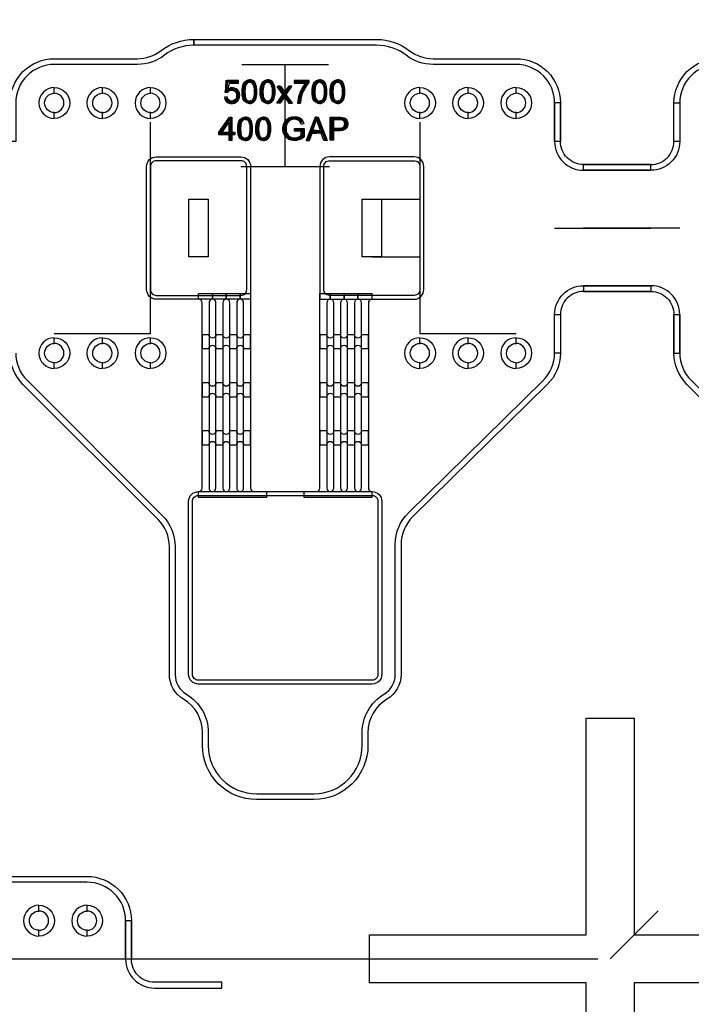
# Model space of a CAD drawing. Extents: x -63500 to 63500, y -63500 to 63500.
# Tile 245 of 256: x 30996 to 34486, y -25236 to -20119. Entities that reach past the tile are written whole.
import ezdxf

# ---------------------------------------------------------------- set-up
doc = ezdxf.new("R2010")
doc.units = 13
doc.header["$MEASUREMENT"] = 0
for name, color, linetype in [('1_Metal', 2, 'Continuous'), ('2_Electrodes', 5, 'Continuous'), ('3_Outline', 4, 'Continuous')]:
    doc.layers.add(name, color=color, linetype=linetype)
doc.styles.get("Standard").update_dxf_attribs({"font": 'arial.ttf'})

msp = doc.modelspace()

# ---------------------------------------------------------------- linework, layer by layer
for p, q in [((32150.9, -20351.9), (32600.9, -20351.9)), ((32375.9, -20881.9), (32375.9, -20351.9)), ((31675.9, -21751.9), (31675.9, -20651.9)), ((33075.9, -20651.9), (33075.9, -21751.9)), ((32145.9, -20881.9), (32605.9, -20881.9)), ((32825.9, -21051.9), (33075.9, -21051.9)), ((33775.9, -21201.9), (34275.9, -21201.9)), ((34425.9, -21201.9), (33925.9, -21201.9)), ((32825.9, -21351.9), (33075.9, -21351.9)), ((31425.9, -21751.9), (31175.9, -21751.9)), ((31675.9, -21751.9), (31425.9, -21751.9)), ((33325.9, -21751.9), (33075.9, -21751.9)), ((33575.9, -21751.9), (33325.9, -21751.9)), ((34063.9, -25000), (34313.9, -24750)), ((0, -25000), (34000, -25000))]:
    msp.add_line(p, q)
for points in [[(31875.9, -21351.9), (31875.9, -21051.9), (31975.9, -21051.9), (31975.9, -21351.9)], [(32775.9, -21351.9), (32775.9, -21051.9), (32875.9, -21051.9), (32875.9, -21351.9)]]:
    msp.add_lwpolyline(points, close=True)
for radius in [50000, 47500, 45000]:
    msp.add_circle((0, 0), radius)
at = {"layer": '1_Metal'}
msp.add_line((32195.9, -21571.9), (32195.9, -21571.9), dxfattribs=at)
for points in [[(-50000, 0, 1), (50000, 0), (51000, 0, -1), (-51000, 0)], [(32195.9, -20881.9), (32195.9, -21571.9), (31705.9, -21571.9, -0.414214), (31655.9, -21521.9), (31655.9, -20881.9, -0.414214), (31705.9, -20831.9), (32145.9, -20831.9, -0.414214)], [(32555.9, -20881.9), (32555.9, -21571.9), (33045.9, -21571.9, 0.414214), (33095.9, -21521.9), (33095.9, -20881.9, 0.414214), (33045.9, -20831.9), (32605.9, -20831.9, 0.414214)], [(31925.9, -22571.9), (31925.9, -22571.9, 0.414214), (31943.9, -22553.9), (31943.9, -21589.9, 0.414214), (31925.9, -21571.9), (31925.9, -21541.9), (31997.9, -21541.9), (31997.9, -21571.9), (31997.9, -21571.9, 0.414214), (31979.9, -21589.9), (31979.9, -22553.9, 1), (32015.9, -22553.9), (32015.9, -21589.9, 0.414214), (31997.9, -21571.9), (31997.9, -21541.9), (32069.9, -21541.9), (32069.9, -21571.9), (32069.9, -21571.9, 0.414214), (32051.9, -21589.9), (32051.9, -22553.9, 1), (32087.9, -22553.9), (32087.9, -21589.9, 0.414214), (32069.9, -21571.9), (32069.9, -21541.9), (32141.9, -21541.9), (32141.9, -21571.9), (32141.9, -21571.9, 0.414214), (32123.9, -21589.9), (32123.9, -22553.9, 1), (32159.9, -22553.9), (32159.9, -21589.9, 0.414214), (32141.9, -21571.9), (32141.9, -21541.9), (32195.9, -21541.9), (32195.9, -22553.9, 0.414214), (32213.9, -22571.9), (32277.9, -22571.9), (32277.9, -22601.9), (31925.9, -22601.9)], [(32473.9, -22571.9), (32537.9, -22571.9, 0.414214), (32555.9, -22553.9), (32555.9, -21541.9), (32609.9, -21541.9), (32609.9, -21571.9, 0.414214), (32591.9, -21589.9), (32591.9, -22553.9, 1), (32627.9, -22553.9), (32627.9, -21589.9, 0.414214), (32609.9, -21571.9), (32609.9, -21571.9), (32609.9, -21541.9), (32681.9, -21541.9), (32681.9, -21571.9, 0.414214), (32663.9, -21589.9), (32663.9, -22553.9, 1), (32699.9, -22553.9), (32699.9, -21589.9, 0.414214), (32681.9, -21571.9), (32681.9, -21571.9), (32681.9, -21541.9), (32753.9, -21541.9), (32753.9, -21571.9, 0.414214), (32735.9, -21589.9), (32735.9, -22553.9, 1), (32771.9, -22553.9), (32771.9, -21589.9, 0.414214), (32753.9, -21571.9), (32753.9, -21571.9), (32753.9, -21541.9), (32825.9, -21541.9), (32825.9, -21571.9, 0.414214), (32807.9, -21589.9), (32807.9, -22553.9, 0.414214), (32825.9, -22571.9), (32825.9, -22601.9), (32473.9, -22601.9)], [(31979.9, -21756.7), (31943.9, -21756.7), (31943.9, -21828.7), (31979.9, -21828.7, -0.414214), (31997.9, -21810.7), (31997.9, -21810.7, -0.414214), (32015.9, -21828.7), (32051.9, -21828.7, -0.414214), (32069.9, -21810.7), (32069.9, -21810.7, -0.414214), (32087.9, -21828.7), (32123.9, -21828.7, -0.414214), (32141.9, -21810.7), (32141.9, -21810.7, -0.414214), (32159.9, -21828.7), (32195.9, -21828.7), (32195.9, -21756.7), (32159.9, -21756.7, -0.414214), (32141.9, -21774.7), (32141.9, -21774.7, -0.414214), (32123.9, -21756.7), (32087.9, -21756.7, -0.414214), (32069.9, -21774.7), (32069.9, -21774.7, -0.414214), (32051.9, -21756.7), (32015.9, -21756.7, -0.414214), (31997.9, -21774.7), (31997.9, -21774.7, -0.414214)], [(32591.9, -21756.7), (32555.9, -21756.7), (32555.9, -21828.7), (32591.9, -21828.7, -0.414214), (32609.9, -21810.7), (32609.9, -21810.7, -0.414214), (32627.9, -21828.7), (32663.9, -21828.7, -0.414214), (32681.9, -21810.7), (32681.9, -21810.7, -0.414214), (32699.9, -21828.7), (32735.9, -21828.7, -0.414214), (32753.9, -21810.7), (32753.9, -21810.7, -0.414214), (32771.9, -21828.7), (32807.9, -21828.7), (32807.9, -21756.7), (32771.9, -21756.7, -0.414214), (32753.9, -21774.7), (32753.9, -21774.7, -0.414214), (32735.9, -21756.7), (32699.9, -21756.7, -0.414214), (32681.9, -21774.7), (32681.9, -21774.7, -0.414214), (32663.9, -21756.7), (32627.9, -21756.7, -0.414214), (32609.9, -21774.7), (32609.9, -21774.7, -0.414214)], [(31979.9, -22006.7), (31943.9, -22006.7), (31943.9, -22078.7), (31979.9, -22078.7, -0.414214), (31997.9, -22060.7), (31997.9, -22060.7, -0.414214), (32015.9, -22078.7), (32051.9, -22078.7, -0.414214), (32069.9, -22060.7), (32069.9, -22060.7, -0.414214), (32087.9, -22078.7), (32123.9, -22078.7, -0.414214), (32141.9, -22060.7), (32141.9, -22060.7, -0.414214), (32159.9, -22078.7), (32195.9, -22078.7), (32195.9, -22006.7), (32159.9, -22006.7, -0.414214), (32141.9, -22024.7), (32141.9, -22024.7, -0.414214), (32123.9, -22006.7), (32087.9, -22006.7, -0.414214), (32069.9, -22024.7), (32069.9, -22024.7, -0.414214), (32051.9, -22006.7), (32015.9, -22006.7, -0.414214), (31997.9, -22024.7), (31997.9, -22024.7, -0.414214)], [(32591.9, -22006.7), (32555.9, -22006.7), (32555.9, -22078.7), (32591.9, -22078.7, -0.414214), (32609.9, -22060.7), (32609.9, -22060.7, -0.414214), (32627.9, -22078.7), (32663.9, -22078.7, -0.414214), (32681.9, -22060.7), (32681.9, -22060.7, -0.414214), (32699.9, -22078.7), (32735.9, -22078.7, -0.414214), (32753.9, -22060.7), (32753.9, -22060.7, -0.414214), (32771.9, -22078.7), (32807.9, -22078.7), (32807.9, -22006.7), (32771.9, -22006.7, -0.414214), (32753.9, -22024.7), (32753.9, -22024.7, -0.414214), (32735.9, -22006.7), (32699.9, -22006.7, -0.414214), (32681.9, -22024.7), (32681.9, -22024.7, -0.414214), (32663.9, -22006.7), (32627.9, -22006.7, -0.414214), (32609.9, -22024.7), (32609.9, -22024.7, -0.414214)], [(31979.9, -22256.7), (31943.9, -22256.7), (31943.9, -22328.7), (31979.9, -22328.7, -0.414214), (31997.9, -22310.7), (31997.9, -22310.7, -0.414214), (32015.9, -22328.7), (32051.9, -22328.7, -0.414214), (32069.9, -22310.7), (32069.9, -22310.7, -0.414214), (32087.9, -22328.7), (32123.9, -22328.7, -0.414214), (32141.9, -22310.7), (32141.9, -22310.7, -0.414214), (32159.9, -22328.7), (32195.9, -22328.7), (32195.9, -22256.7), (32159.9, -22256.7, -0.414214), (32141.9, -22274.7), (32141.9, -22274.7, -0.414214), (32123.9, -22256.7), (32087.9, -22256.7, -0.414214), (32069.9, -22274.7), (32069.9, -22274.7, -0.414214), (32051.9, -22256.7), (32015.9, -22256.7, -0.414214), (31997.9, -22274.7), (31997.9, -22274.7, -0.414214)], [(32591.9, -22256.7), (32555.9, -22256.7), (32555.9, -22328.7), (32591.9, -22328.7, -0.414214), (32609.9, -22310.7), (32609.9, -22310.7, -0.414214), (32627.9, -22328.7), (32663.9, -22328.7, -0.414214), (32681.9, -22310.7), (32681.9, -22310.7, -0.414214), (32699.9, -22328.7), (32735.9, -22328.7, -0.414214), (32753.9, -22310.7), (32753.9, -22310.7, -0.414214), (32771.9, -22328.7), (32807.9, -22328.7), (32807.9, -22256.7), (32771.9, -22256.7, -0.414214), (32753.9, -22274.7), (32753.9, -22274.7, -0.414214), (32735.9, -22256.7), (32699.9, -22256.7, -0.414214), (32681.9, -22274.7), (32681.9, -22274.7, -0.414214), (32663.9, -22256.7), (32627.9, -22256.7, -0.414214), (32609.9, -22274.7), (32609.9, -22274.7, -0.414214)], [(32827.9, -22571.9, -0.414214), (32877.9, -22621.9), (32877.9, -23521.9, -0.414214), (32827.9, -23571.9), (31923.9, -23571.9, -0.414214), (31873.9, -23521.9), (31873.9, -22621.9, -0.414214), (31923.9, -22571.9), (32827.9, -22571.9)]]:
    msp.add_lwpolyline(points, format="xyb", close=True, dxfattribs=at)
for points in [[(32133.6, -20448.5), (32133.6, -20434.4), (32073.9, -20434.4), (32062.6, -20495.9), (32075.8, -20498.1), (32083.9, -20489.6), (32094, -20485.9), (32101.7, -20485.9), (32113.5, -20490.4), (32121.2, -20499.9), (32123.4, -20510.1), (32123.4, -20518.2), (32120.4, -20529), (32113.9, -20536.5), (32106, -20541.5), (32099.4, -20542.5), (32092.4, -20541.9), (32084, -20537.8), (32078.3, -20530.7), (32075.1, -20519.8), (32059.6, -20521.2), (32061.6, -20530.7), (32065.9, -20539.3), (32071.6, -20545.9), (32079.7, -20550.9), (32090.5, -20554.3), (32103.2, -20554.3), (32111.8, -20552.6), (32121.6, -20547.8), (32129.4, -20540.4), (32134.8, -20532.2), (32138.2, -20522.1), (32139.2, -20511.9), (32138, -20501.5), (32134.4, -20491.6), (32128.6, -20484.3), (32121.1, -20478.2), (32112.4, -20474.3), (32104.7, -20473.3), (32099, -20473.3), (32093.6, -20474.1), (32087.7, -20476.1), (32079.3, -20480.7), (32085.7, -20448.5), (32133.6, -20448.5)], [(32190.5, -20554.2), (32184.3, -20554.2), (32172.5, -20550.4), (32164.6, -20543.4), (32158.2, -20533.6), (32154, -20520.6), (32152.1, -20507.1), (32152.1, -20482.4), (32153.7, -20467.3), (32158, -20454.4), (32165.3, -20442.9), (32174.2, -20436), (32184.2, -20432.5), (32190.5, -20432.4), (32190.5, -20444.4), (32184.4, -20445.3), (32177.6, -20449.2), (32171.6, -20457.7), (32168.5, -20469.1), (32167.2, -20479), (32166.6, -20488.7), (32166.6, -20498.3), (32167.1, -20507.2), (32168, -20516), (32170.1, -20525.6), (32173.6, -20533.1), (32179.1, -20538.8), (32185, -20541.7), (32190.5, -20542.6)], [(32190.5, -20554.2), (32196.7, -20554.2), (32208.6, -20550.4), (32216.4, -20543.4), (32222.9, -20533.6), (32227.1, -20520.6), (32229, -20507.1), (32229, -20482.4), (32227.3, -20467.3), (32223.1, -20454.4), (32215.8, -20442.9), (32206.9, -20436), (32196.9, -20432.5), (32190.5, -20432.4), (32190.5, -20444.4), (32196.6, -20445.3), (32203.5, -20449.2), (32209.5, -20457.7), (32212.6, -20469.1), (32213.9, -20479), (32214.5, -20488.7), (32214.5, -20498.3), (32214, -20507.2), (32213, -20516), (32211, -20525.6), (32207.4, -20533.1), (32201.9, -20538.8), (32196.1, -20541.7), (32190.5, -20542.6)], [(32284.4, -20554.2), (32278.2, -20554.2), (32266.3, -20550.4), (32258.5, -20543.4), (32252.1, -20533.6), (32247.8, -20520.6), (32246, -20507.1), (32246, -20482.4), (32247.6, -20467.3), (32251.8, -20454.4), (32259.1, -20442.9), (32268, -20436), (32278.1, -20432.5), (32284.4, -20432.4), (32284.4, -20444.4), (32278.3, -20445.3), (32271.4, -20449.2), (32265.4, -20457.7), (32262.3, -20469.1), (32261, -20479), (32260.4, -20488.7), (32260.4, -20498.3), (32260.9, -20507.2), (32261.9, -20516), (32263.9, -20525.6), (32267.5, -20533.1), (32273, -20538.8), (32278.8, -20541.7), (32284.4, -20542.6)], [(32284.4, -20554.2), (32290.6, -20554.2), (32302.5, -20550.4), (32310.3, -20543.4), (32316.7, -20533.6), (32320.9, -20520.6), (32322.8, -20507.1), (32322.8, -20482.4), (32321.2, -20467.3), (32317, -20454.4), (32309.7, -20442.9), (32300.7, -20436), (32290.7, -20432.5), (32284.4, -20432.4), (32284.4, -20444.4), (32290.5, -20445.3), (32297.4, -20449.2), (32303.3, -20457.7), (32306.5, -20469.1), (32307.8, -20479), (32308.4, -20488.7), (32308.4, -20498.3), (32307.9, -20507.2), (32306.9, -20516), (32304.8, -20525.6), (32301.3, -20533.1), (32295.8, -20538.8), (32290, -20541.7), (32284.4, -20542.6)], [(32334.4, -20465.8), (32352.4, -20465.8), (32372.5, -20495.9), (32372.5, -20519.3), (32350, -20552.7), (32332.2, -20552.7), (32363.9, -20507.8), (32334.4, -20465.8)], [(32410.7, -20465.8), (32392.7, -20465.8), (32372.5, -20495.9), (32372.5, -20519.3), (32395.1, -20552.7), (32412.9, -20552.7), (32381.2, -20507.8), (32410.7, -20465.8)], [(32440, -20553.1), (32454.8, -20553.1), (32456.8, -20538.2), (32460.8, -20519.7), (32466.3, -20503.1), (32472.5, -20488.9), (32480.6, -20473.9), (32488.5, -20461.7), (32500.8, -20446), (32500.8, -20434.5), (32423, -20434.5), (32423, -20448.9), (32481.8, -20448.9), (32474.7, -20457.6), (32467.4, -20468.9), (32460.5, -20480.3), (32455.3, -20491), (32451.4, -20500.5), (32448, -20509.7), (32445.1, -20519.7), (32442.9, -20529.1), (32441, -20539.5), (32440, -20553.1)], [(32554.1, -20554.2), (32547.9, -20554.2), (32536, -20550.4), (32528.2, -20543.4), (32521.7, -20533.6), (32517.5, -20520.6), (32515.7, -20507.1), (32515.7, -20482.4), (32517.3, -20467.3), (32521.5, -20454.4), (32528.8, -20442.9), (32537.7, -20436), (32547.7, -20432.5), (32554.1, -20432.4), (32554.1, -20444.4), (32548, -20445.3), (32541.1, -20449.2), (32535.1, -20457.7), (32532, -20469.1), (32530.7, -20479), (32530.1, -20488.7), (32530.1, -20498.3), (32530.6, -20507.2), (32531.6, -20516), (32533.6, -20525.6), (32537.2, -20533.1), (32542.7, -20538.8), (32548.5, -20541.7), (32554.1, -20542.6)], [(32554.1, -20554.2), (32560.3, -20554.2), (32572.2, -20550.4), (32580, -20543.4), (32586.4, -20533.6), (32590.6, -20520.6), (32592.5, -20507.1), (32592.5, -20482.4), (32590.9, -20467.3), (32586.7, -20454.4), (32579.3, -20442.9), (32570.4, -20436), (32560.4, -20432.5), (32554.1, -20432.4), (32554.1, -20444.4), (32560.2, -20445.3), (32567, -20449.2), (32573, -20457.7), (32576.1, -20469.1), (32577.5, -20479), (32578, -20488.7), (32578, -20498.3), (32577.5, -20507.2), (32576.6, -20516), (32574.5, -20525.6), (32571, -20533.1), (32565.5, -20538.8), (32559.6, -20541.7), (32554.1, -20542.6)], [(32647.9, -20554.2), (32641.7, -20554.2), (32629.8, -20550.4), (32622, -20543.4), (32615.6, -20533.6), (32611.4, -20520.6), (32609.5, -20507.1), (32609.5, -20482.4), (32611.1, -20467.3), (32615.3, -20454.4), (32622.6, -20442.9), (32631.6, -20436), (32641.6, -20432.5), (32647.9, -20432.4), (32647.9, -20444.4), (32641.8, -20445.3), (32634.9, -20449.2), (32629, -20457.7), (32625.8, -20469.1), (32624.5, -20479), (32623.9, -20488.7), (32623.9, -20498.3), (32624.4, -20507.2), (32625.4, -20516), (32627.5, -20525.6), (32631, -20533.1), (32636.5, -20538.8), (32642.3, -20541.7), (32647.9, -20542.6)], [(32647.9, -20554.2), (32654.1, -20554.2), (32666, -20550.4), (32673.8, -20543.4), (32680.3, -20533.6), (32684.5, -20520.6), (32686.3, -20507.1), (32686.3, -20482.4), (32684.7, -20467.3), (32680.5, -20454.4), (32673.2, -20442.9), (32664.3, -20436), (32654.2, -20432.5), (32647.9, -20432.4), (32647.9, -20444.4), (32654, -20445.3), (32660.9, -20449.2), (32666.9, -20457.7), (32670, -20469.1), (32671.3, -20479), (32671.9, -20488.7), (32671.9, -20498.3), (32671.4, -20507.2), (32670.4, -20516), (32668.4, -20525.6), (32664.8, -20533.1), (32659.3, -20538.8), (32653.5, -20541.7), (32647.9, -20542.6)], [(32098.4, -20746.2), (32083.8, -20746.2), (32083.8, -20650.1), (32046.3, -20703.9), (32083.8, -20703.9), (32083.8, -20717.9), (32031.5, -20717.9), (32031.5, -20704.5), (32086.5, -20626.3), (32098.4, -20626.3), (32098.4, -20703.9), (32114.5, -20703.9), (32114.5, -20717.9), (32098.4, -20717.9)], [(32168, -20747.2), (32161.8, -20747.2), (32149.9, -20743.3), (32142.1, -20736.4), (32135.7, -20726.6), (32131.5, -20713.6), (32129.6, -20700), (32129.6, -20675.4), (32131.2, -20660.3), (32135.4, -20647.4), (32142.8, -20635.8), (32151.7, -20628.9), (32161.7, -20625.4), (32168, -20625.3), (32168, -20637.3), (32161.9, -20638.3), (32155.1, -20642.1), (32149.1, -20650.6), (32146, -20662), (32144.6, -20671.9), (32144.1, -20681.7), (32144.1, -20691.2), (32144.6, -20700.2), (32145.5, -20709), (32147.6, -20718.5), (32151.1, -20726), (32156.6, -20731.7), (32162.4, -20734.7), (32168, -20735.6)], [(32168, -20747.2), (32174.2, -20747.2), (32186.1, -20743.3), (32193.9, -20736.4), (32200.4, -20726.6), (32204.6, -20713.6), (32206.4, -20700), (32206.4, -20675.4), (32204.8, -20660.3), (32200.6, -20647.4), (32193.3, -20635.8), (32184.4, -20628.9), (32174.3, -20625.4), (32168, -20625.3), (32168, -20637.3), (32174.1, -20638.3), (32181, -20642.1), (32187, -20650.6), (32190.1, -20662), (32191.4, -20671.9), (32192, -20681.7), (32192, -20691.2), (32191.5, -20700.2), (32190.5, -20709), (32188.5, -20718.5), (32184.9, -20726), (32179.4, -20731.7), (32173.6, -20734.7), (32168, -20735.6)], [(32261.9, -20747.2), (32255.7, -20747.2), (32243.8, -20743.3), (32236, -20736.4), (32229.5, -20726.6), (32225.3, -20713.6), (32223.5, -20700), (32223.5, -20675.4), (32225.1, -20660.3), (32229.3, -20647.4), (32236.6, -20635.8), (32245.5, -20628.9), (32255.6, -20625.4), (32261.9, -20625.3), (32261.9, -20637.3), (32255.8, -20638.3), (32248.9, -20642.1), (32242.9, -20650.6), (32239.8, -20662), (32238.5, -20671.9), (32237.9, -20681.7), (32237.9, -20691.2), (32238.4, -20700.2), (32239.4, -20709), (32241.4, -20718.5), (32245, -20726), (32250.5, -20731.7), (32256.3, -20734.7), (32261.9, -20735.6)], [(32261.9, -20747.2), (32268.1, -20747.2), (32280, -20743.3), (32287.8, -20736.4), (32294.2, -20726.6), (32298.4, -20713.6), (32300.3, -20700), (32300.3, -20675.4), (32298.7, -20660.3), (32294.5, -20647.4), (32287.2, -20635.8), (32278.2, -20628.9), (32268.2, -20625.4), (32261.9, -20625.3), (32261.9, -20637.3), (32268, -20638.3), (32274.9, -20642.1), (32280.8, -20650.6), (32284, -20662), (32285.3, -20671.9), (32285.8, -20681.7), (32285.8, -20691.2), (32285.3, -20700.2), (32284.4, -20709), (32282.3, -20718.5), (32278.8, -20726), (32273.3, -20731.7), (32267.5, -20734.7), (32261.9, -20735.6)], [(32423.9, -20698.3), (32423.9, -20684.3), (32474.6, -20684.3), (32474.6, -20728.7), (32461.4, -20737.9), (32447.4, -20743.8), (32433.7, -20747.2), (32419.1, -20747.2), (32406.9, -20745.2), (32394.6, -20741), (32379.7, -20730), (32371.3, -20718.7), (32366, -20704.4), (32363.9, -20689.9), (32363.9, -20682.9), (32365.3, -20670.6), (32368.5, -20659.3), (32374.1, -20647.9), (32382.4, -20637.8), (32389.9, -20632.1), (32398.6, -20627.9), (32409.4, -20624.7), (32420.7, -20623.4), (32427.4, -20623.4), (32437.6, -20624.4), (32447.8, -20627.9), (32455.1, -20631.7), (32461.8, -20637), (32468.1, -20646.2), (32473, -20659.2), (32458.6, -20663.1), (32455.1, -20653.5), (32449.4, -20645.6), (32441.6, -20640.6), (32433, -20637.9), (32423.9, -20637), (32415.5, -20637.7), (32406.7, -20639.7), (32399, -20643.5), (32392.4, -20648.8), (32388.1, -20654.4), (32383.9, -20662.9), (32381.1, -20672.9), (32380.1, -20681.2), (32380.1, -20689.2), (32381.5, -20700.2), (32384.5, -20709.7), (32390.5, -20719.4), (32398.1, -20725.9), (32406.9, -20730.4), (32415.7, -20732.5), (32423.3, -20733.2), (32426, -20733.2), (32433.3, -20732.4), (32441.9, -20730.2), (32450.8, -20726.2), (32459.1, -20720.8), (32459.1, -20698.3), (32423.9, -20698.3)], [(32539, -20638.3), (32539, -20625.7), (32530.9, -20625.7), (32484.8, -20746.3), (32501.7, -20746.3), (32515.2, -20709), (32539, -20709), (32539, -20695.5), (32519.6, -20695.5), (32539, -20638.3)], [(32539, -20638.3), (32539, -20625.7), (32547.1, -20625.7), (32593.2, -20746.3), (32576.3, -20746.3), (32562.8, -20709), (32539, -20709), (32539, -20695.5), (32558.4, -20695.5), (32539, -20638.3)], [(32610.1, -20745.8), (32610.1, -20625.3), (32662.9, -20625.3), (32674.4, -20626.8), (32682.7, -20629.1), (32690.2, -20633.7), (32696.7, -20641.6), (32700.1, -20649.4), (32701.6, -20657.2), (32701.6, -20662.1), (32700.3, -20671), (32697.1, -20678.9), (32690.9, -20686.9), (32682.9, -20692.4), (32673, -20695.3), (32661.3, -20696.7), (32626.1, -20696.7), (32626.1, -20682.5), (32660.6, -20682.5), (32670.4, -20680.8), (32677.8, -20677.5), (32682.2, -20672.7), (32684.7, -20666.2), (32685.1, -20660.6), (32684.5, -20655), (32681.4, -20647.9), (32676.6, -20643.2), (32671.6, -20640.8), (32665.1, -20639.9), (32626.1, -20639.9), (32626.1, -20745.8), (32610.1, -20745.8)], [(33938.9, -24875), (33938.9, -23750), (34188.9, -23750), (34188.9, -24875), (35313.9, -24875), (35313.9, -25125), (34188.9, -25125), (34188.9, -26250), (33938.9, -26250), (33938.9, -25125), (32813.9, -25125), (32813.9, -24875)]]:
    msp.add_lwpolyline(points, close=True, dxfattribs=at)
at = {"layer": '2_Electrodes'}
for points in [[(47500, 0, -1), (-47500, 0), (-51000, 0, 1), (51000, 0)], [(30945.9, -20751.9), (30945.9, -20551.9, -0.414214), (31175.9, -20321.9), (31607.7, -20321.9, 0.165811), (31729.9, -20280.3, -0.165811), (31900.9, -20221.9), (31900.9, -20251.9, 0.165811), (31748.2, -20304, -0.165811), (31607.7, -20351.9), (31175.9, -20351.9, 0.414214), (30975.9, -20551.9), (30975.9, -20751.9)], [(33775.9, -20751.9), (33775.9, -20551.9, 0.414214), (33575.9, -20351.9), (33144.2, -20351.9, -0.165811), (33003.7, -20304, 0.165811), (32850.9, -20251.9), (31900.9, -20251.9), (31900.9, -20221.9), (32850.9, -20221.9, -0.165811), (33022, -20280.3, 0.165811), (33144.2, -20321.9), (33575.9, -20321.9, -0.414214), (33805.9, -20551.9), (33805.9, -20751.9)], [(34395.9, -20751.9), (34395.9, -20551.9, -0.414214), (34625.9, -20321.9), (35057.7, -20321.9, 0.165811), (35179.9, -20280.3, -0.165811), (35350.9, -20221.9), (35350.9, -20251.9, 0.165811), (35198.2, -20304, -0.165811), (35057.7, -20351.9), (34625.9, -20351.9, 0.414214), (34425.9, -20551.9), (34425.9, -20751.9)], [(31175.9, -20471.9, 1), (31175.9, -20631.9), (31175.9, -20601.9, -1), (31175.9, -20501.9)], [(31175.9, -20471.9, -1), (31175.9, -20631.9), (31175.9, -20601.9, 1), (31175.9, -20501.9)], [(31425.9, -20471.9, 1), (31425.9, -20631.9), (31425.9, -20601.9, -1), (31425.9, -20501.9)], [(31425.9, -20471.9, -1), (31425.9, -20631.9), (31425.9, -20601.9, 1), (31425.9, -20501.9)], [(31675.9, -20471.9, 1), (31675.9, -20631.9), (31675.9, -20601.9, -1), (31675.9, -20501.9)], [(31675.9, -20471.9, -1), (31675.9, -20631.9), (31675.9, -20601.9, 1), (31675.9, -20501.9)], [(33075.9, -20471.9, 1), (33075.9, -20631.9), (33075.9, -20601.9, -1), (33075.9, -20501.9)], [(33075.9, -20471.9, -1), (33075.9, -20631.9), (33075.9, -20601.9, 1), (33075.9, -20501.9)], [(33325.9, -20471.9, 1), (33325.9, -20631.9), (33325.9, -20601.9, -1), (33325.9, -20501.9)], [(33325.9, -20471.9, -1), (33325.9, -20631.9), (33325.9, -20601.9, 1), (33325.9, -20501.9)], [(33575.9, -20471.9, 1), (33575.9, -20631.9), (33575.9, -20601.9, -1), (33575.9, -20501.9)], [(33575.9, -20471.9, -1), (33575.9, -20631.9), (33575.9, -20601.9, 1), (33575.9, -20501.9)], [(33775.9, -20751.9, 0.414214), (33925.9, -20901.9), (34275.9, -20901.9), (34275.9, -20871.9), (33925.9, -20871.9, -0.414214), (33805.9, -20751.9), (33805.9, -20551.9), (33775.9, -20551.9)], [(34425.9, -20751.9, -0.414214), (34275.9, -20901.9), (33925.9, -20901.9), (33925.9, -20871.9), (34275.9, -20871.9, 0.414214), (34395.9, -20751.9), (34395.9, -20551.9), (34425.9, -20551.9)], [(31675.9, -20881.9), (31675.9, -21521.9, 0.414214), (31705.9, -21551.9), (32145.9, -21551.9, 0.414214), (32175.9, -21521.9), (32175.9, -20881.9, 0.414214), (32145.9, -20851.9), (31705.9, -20851.9, 0.414214)], [(33075.9, -20881.9), (33075.9, -21521.9, -0.414214), (33045.9, -21551.9), (32605.9, -21551.9, -0.414214), (32575.9, -21521.9), (32575.9, -20881.9, -0.414214), (32605.9, -20851.9), (33045.9, -20851.9, -0.414214)], [(33925.9, -21501.9), (34275.9, -21501.9), (34275.9, -21531.9), (33925.9, -21531.9, 0.414214), (33805.9, -21651.9), (33805.9, -21851.9), (33775.9, -21851.9), (33775.9, -21651.9, -0.414214)], [(34275.9, -21501.9), (33925.9, -21501.9), (33925.9, -21531.9), (34275.9, -21531.9, -0.414214), (34395.9, -21651.9), (34395.9, -21851.9), (34425.9, -21851.9), (34425.9, -21651.9, 0.414214)], [(31175.9, -21771.9, 1), (31175.9, -21931.9), (31175.9, -21901.9, -1), (31175.9, -21801.9)], [(31175.9, -21771.9, -1), (31175.9, -21931.9), (31175.9, -21901.9, 1), (31175.9, -21801.9)], [(31425.9, -21771.9, 1), (31425.9, -21931.9), (31425.9, -21901.9, -1), (31425.9, -21801.9)], [(31425.9, -21771.9, -1), (31425.9, -21931.9), (31425.9, -21901.9, 1), (31425.9, -21801.9)], [(31675.9, -21771.9, 1), (31675.9, -21931.9), (31675.9, -21901.9, -1), (31675.9, -21801.9)], [(31675.9, -21771.9, -1), (31675.9, -21931.9), (31675.9, -21901.9, 1), (31675.9, -21801.9)], [(33075.9, -21771.9, 1), (33075.9, -21931.9), (33075.9, -21901.9, -1), (33075.9, -21801.9)], [(33075.9, -21771.9, -1), (33075.9, -21931.9), (33075.9, -21901.9, 1), (33075.9, -21801.9)], [(33325.9, -21771.9, 1), (33325.9, -21931.9), (33325.9, -21901.9, -1), (33325.9, -21801.9)], [(33325.9, -21771.9, -1), (33325.9, -21931.9), (33325.9, -21901.9, 1), (33325.9, -21801.9)], [(33575.9, -21771.9, 1), (33575.9, -21931.9), (33575.9, -21901.9, -1), (33575.9, -21801.9)], [(33575.9, -21771.9, -1), (33575.9, -21931.9), (33575.9, -21901.9, 1), (33575.9, -21801.9)], [(32827.9, -22591.9, -0.414214), (32857.9, -22621.9), (32857.9, -23521.9, -0.414214), (32827.9, -23551.9), (31923.9, -23551.9, -0.414214), (31893.9, -23521.9), (31893.9, -22621.9, -0.414214), (31923.9, -22591.9), (32827.9, -22591.9)], [(31546.5, -25001.9), (31546.5, -24801.9, 0.414214), (31346.5, -24601.9), (30914.8, -24601.9, -0.165811), (30774.3, -24554, 0.165811), (30621.5, -24501.9), (29671.5, -24501.9), (29671.5, -24471.9), (30621.5, -24471.9, -0.165811), (30792.6, -24530.3, 0.165811), (30914.8, -24571.9), (31346.5, -24571.9, -0.414214), (31576.5, -24801.9), (31576.5, -25001.9)], [(31096.5, -24721.9, 1), (31096.5, -24881.9), (31096.5, -24851.9, -1), (31096.5, -24751.9)], [(31096.5, -24721.9, -1), (31096.5, -24881.9), (31096.5, -24851.9, 1), (31096.5, -24751.9)], [(31346.5, -24721.9, 1), (31346.5, -24881.9), (31346.5, -24851.9, -1), (31346.5, -24751.9)], [(31346.5, -24721.9, -1), (31346.5, -24881.9), (31346.5, -24851.9, 1), (31346.5, -24751.9)], [(31546.5, -25001.9, 0.414214), (31696.5, -25151.9), (32046.5, -25151.9), (32046.5, -25121.9), (31696.5, -25121.9, -0.414214), (31576.5, -25001.9), (31576.5, -24801.9), (31546.5, -24801.9)]]:
    msp.add_lwpolyline(points, format="xyb", close=True, dxfattribs=at)
for points in [[(30975.9, -21851.9, 0.198912), (31034.5, -21993.4), (31736.6, -22695.4, -0.198912), (31803.9, -22858.1), (31803.9, -23521.9, 0.265291), (31862.9, -23625.3, -0.265291), (31975.9, -23823.3), (31975.9, -23891.9, 0.414214), (32225.9, -24141.9), (32525.9, -24141.9, 0.414214), (32775.9, -23891.9), (32775.9, -23823.3, -0.265291), (32888.9, -23625.3, 0.265291), (32947.9, -23521.9), (32947.9, -22845.9, -0.201193), (33016.7, -22681.8), (33714.8, -21995.8, 0.203475), (33775.9, -21851.9), (33775.9, -21651.9), (33805.9, -21651.9), (33805.9, -21851.9, -0.203475), (33735.7, -22017.4), (33037.7, -22703.2, 0.201193), (32977.9, -22845.9), (32977.9, -23521.9, -0.265291), (32904.2, -23651.1, 0.265291), (32805.9, -23823.3), (32805.9, -23891.9, -0.414214), (32525.9, -24171.9), (32225.9, -24171.9, -0.414214), (31945.9, -23891.9), (31945.9, -23823.3, 0.265291), (31847.6, -23651.1, -0.265291), (31773.9, -23521.9), (31773.9, -22858.1, 0.198912), (31715.3, -22716.6), (31013.3, -22014.6, -0.198912), (30945.9, -21851.9)], [(35165.3, -22716.6), (34463.3, -22014.6, -0.198912), (34395.9, -21851.9), (34395.9, -21651.9), (34425.9, -21651.9), (34425.9, -21851.9, 0.198912), (34484.5, -21993.4), (35186.6, -22695.4, -0.198912)]]:
    msp.add_lwpolyline(points, format="xyb", dxfattribs=at)
msp.add_lwpolyline([(33938.9, -24875), (33938.9, -23750), (34188.9, -23750), (34188.9, -24875), (35313.9, -24875), (35313.9, -25125), (34188.9, -25125), (34188.9, -26250), (33938.9, -26250), (33938.9, -25125), (32813.9, -25125), (32813.9, -24875)], close=True, dxfattribs=at)
at = {"layer": '3_Outline'}
for points in [[(47500, 0, -1), (-47500, 0), (-51000, 0, 1), (51000, 0)], [(30945.9, -20751.9), (30945.9, -20551.9, -0.414214), (31175.9, -20321.9), (31607.7, -20321.9, 0.165811), (31729.9, -20280.3, -0.165811), (31900.9, -20221.9), (31900.9, -20251.9, 0.165811), (31748.2, -20304, -0.165811), (31607.7, -20351.9), (31175.9, -20351.9, 0.414214), (30975.9, -20551.9), (30975.9, -20751.9)], [(33775.9, -20751.9), (33775.9, -20551.9, 0.414214), (33575.9, -20351.9), (33144.2, -20351.9, -0.165811), (33003.7, -20304, 0.165811), (32850.9, -20251.9), (31900.9, -20251.9), (31900.9, -20221.9), (32850.9, -20221.9, -0.165811), (33022, -20280.3, 0.165811), (33144.2, -20321.9), (33575.9, -20321.9, -0.414214), (33805.9, -20551.9), (33805.9, -20751.9)], [(34395.9, -20751.9), (34395.9, -20551.9, -0.414214), (34625.9, -20321.9), (35057.7, -20321.9, 0.165811), (35179.9, -20280.3, -0.165811), (35350.9, -20221.9), (35350.9, -20251.9, 0.165811), (35198.2, -20304, -0.165811), (35057.7, -20351.9), (34625.9, -20351.9, 0.414214), (34425.9, -20551.9), (34425.9, -20751.9)], [(31175.9, -20471.9, 1), (31175.9, -20631.9), (31175.9, -20601.9, -1), (31175.9, -20501.9)], [(31175.9, -20471.9, -1), (31175.9, -20631.9), (31175.9, -20601.9, 1), (31175.9, -20501.9)], [(31425.9, -20471.9, 1), (31425.9, -20631.9), (31425.9, -20601.9, -1), (31425.9, -20501.9)], [(31425.9, -20471.9, -1), (31425.9, -20631.9), (31425.9, -20601.9, 1), (31425.9, -20501.9)], [(31675.9, -20471.9, 1), (31675.9, -20631.9), (31675.9, -20601.9, -1), (31675.9, -20501.9)], [(31675.9, -20471.9, -1), (31675.9, -20631.9), (31675.9, -20601.9, 1), (31675.9, -20501.9)], [(33075.9, -20471.9, 1), (33075.9, -20631.9), (33075.9, -20601.9, -1), (33075.9, -20501.9)], [(33075.9, -20471.9, -1), (33075.9, -20631.9), (33075.9, -20601.9, 1), (33075.9, -20501.9)], [(33325.9, -20471.9, 1), (33325.9, -20631.9), (33325.9, -20601.9, -1), (33325.9, -20501.9)], [(33325.9, -20471.9, -1), (33325.9, -20631.9), (33325.9, -20601.9, 1), (33325.9, -20501.9)], [(33575.9, -20471.9, 1), (33575.9, -20631.9), (33575.9, -20601.9, -1), (33575.9, -20501.9)], [(33575.9, -20471.9, -1), (33575.9, -20631.9), (33575.9, -20601.9, 1), (33575.9, -20501.9)], [(33775.9, -20751.9, 0.414214), (33925.9, -20901.9), (34275.9, -20901.9), (34275.9, -20871.9), (33925.9, -20871.9, -0.414214), (33805.9, -20751.9), (33805.9, -20551.9), (33775.9, -20551.9)], [(34425.9, -20751.9, -0.414214), (34275.9, -20901.9), (33925.9, -20901.9), (33925.9, -20871.9), (34275.9, -20871.9, 0.414214), (34395.9, -20751.9), (34395.9, -20551.9), (34425.9, -20551.9)], [(33925.9, -21501.9), (34275.9, -21501.9), (34275.9, -21531.9), (33925.9, -21531.9, 0.414214), (33805.9, -21651.9), (33805.9, -21851.9), (33775.9, -21851.9), (33775.9, -21651.9, -0.414214)], [(34275.9, -21501.9), (33925.9, -21501.9), (33925.9, -21531.9), (34275.9, -21531.9, -0.414214), (34395.9, -21651.9), (34395.9, -21851.9), (34425.9, -21851.9), (34425.9, -21651.9, 0.414214)], [(31175.9, -21771.9, 1), (31175.9, -21931.9), (31175.9, -21901.9, -1), (31175.9, -21801.9)], [(31175.9, -21771.9, -1), (31175.9, -21931.9), (31175.9, -21901.9, 1), (31175.9, -21801.9)], [(31425.9, -21771.9, 1), (31425.9, -21931.9), (31425.9, -21901.9, -1), (31425.9, -21801.9)], [(31425.9, -21771.9, -1), (31425.9, -21931.9), (31425.9, -21901.9, 1), (31425.9, -21801.9)], [(31675.9, -21771.9, 1), (31675.9, -21931.9), (31675.9, -21901.9, -1), (31675.9, -21801.9)], [(31675.9, -21771.9, -1), (31675.9, -21931.9), (31675.9, -21901.9, 1), (31675.9, -21801.9)], [(33075.9, -21771.9, 1), (33075.9, -21931.9), (33075.9, -21901.9, -1), (33075.9, -21801.9)], [(33075.9, -21771.9, -1), (33075.9, -21931.9), (33075.9, -21901.9, 1), (33075.9, -21801.9)], [(33325.9, -21771.9, 1), (33325.9, -21931.9), (33325.9, -21901.9, -1), (33325.9, -21801.9)], [(33325.9, -21771.9, -1), (33325.9, -21931.9), (33325.9, -21901.9, 1), (33325.9, -21801.9)], [(33575.9, -21771.9, 1), (33575.9, -21931.9), (33575.9, -21901.9, -1), (33575.9, -21801.9)], [(33575.9, -21771.9, -1), (33575.9, -21931.9), (33575.9, -21901.9, 1), (33575.9, -21801.9)], [(31546.5, -25001.9), (31546.5, -24801.9, 0.414214), (31346.5, -24601.9), (30914.8, -24601.9, -0.165811), (30774.3, -24554, 0.165811), (30621.5, -24501.9), (29671.5, -24501.9), (29671.5, -24471.9), (30621.5, -24471.9, -0.165811), (30792.6, -24530.3, 0.165811), (30914.8, -24571.9), (31346.5, -24571.9, -0.414214), (31576.5, -24801.9), (31576.5, -25001.9)], [(31096.5, -24721.9, 1), (31096.5, -24881.9), (31096.5, -24851.9, -1), (31096.5, -24751.9)], [(31096.5, -24721.9, -1), (31096.5, -24881.9), (31096.5, -24851.9, 1), (31096.5, -24751.9)], [(31346.5, -24721.9, 1), (31346.5, -24881.9), (31346.5, -24851.9, -1), (31346.5, -24751.9)], [(31346.5, -24721.9, -1), (31346.5, -24881.9), (31346.5, -24851.9, 1), (31346.5, -24751.9)], [(31546.5, -25001.9, 0.414214), (31696.5, -25151.9), (32046.5, -25151.9), (32046.5, -25121.9), (31696.5, -25121.9, -0.414214), (31576.5, -25001.9), (31576.5, -24801.9), (31546.5, -24801.9)]]:
    msp.add_lwpolyline(points, format="xyb", close=True, dxfattribs=at)
for points in [[(30975.9, -21851.9, 0.198912), (31034.5, -21993.4), (31736.6, -22695.4, -0.198912), (31803.9, -22858.1), (31803.9, -23521.9, 0.265291), (31862.9, -23625.3, -0.265291), (31975.9, -23823.3), (31975.9, -23891.9, 0.414214), (32225.9, -24141.9), (32525.9, -24141.9, 0.414214), (32775.9, -23891.9), (32775.9, -23823.3, -0.265291), (32888.9, -23625.3, 0.265291), (32947.9, -23521.9), (32947.9, -22845.9, -0.201193), (33016.7, -22681.8), (33714.8, -21995.8, 0.203475), (33775.9, -21851.9), (33775.9, -21651.9), (33805.9, -21651.9), (33805.9, -21851.9, -0.203475), (33735.7, -22017.4), (33037.7, -22703.2, 0.201193), (32977.9, -22845.9), (32977.9, -23521.9, -0.265291), (32904.2, -23651.1, 0.265291), (32805.9, -23823.3), (32805.9, -23891.9, -0.414214), (32525.9, -24171.9), (32225.9, -24171.9, -0.414214), (31945.9, -23891.9), (31945.9, -23823.3, 0.265291), (31847.6, -23651.1, -0.265291), (31773.9, -23521.9), (31773.9, -22858.1, 0.198912), (31715.3, -22716.6), (31013.3, -22014.6, -0.198912), (30945.9, -21851.9)], [(35165.3, -22716.6), (34463.3, -22014.6, -0.198912), (34395.9, -21851.9), (34395.9, -21651.9), (34425.9, -21651.9), (34425.9, -21851.9, 0.198912), (34484.5, -21993.4), (35186.6, -22695.4, -0.198912)]]:
    msp.add_lwpolyline(points, format="xyb", dxfattribs=at)
msp.add_lwpolyline([(33938.9, -24875), (33938.9, -23750), (34188.9, -23750), (34188.9, -24875), (35313.9, -24875), (35313.9, -25125), (34188.9, -25125), (34188.9, -26250), (33938.9, -26250), (33938.9, -25125), (32813.9, -25125), (32813.9, -24875)], close=True, dxfattribs=at)

# ---------------------------------------------------------------- texts
for s, p in [('500x700', (32051.3, -20552.7)), ('400 GAP', (32028.5, -20745.5))]:
    msp.add_text(s, height=120).set_placement(p)

doc.saveas('drawing.dxf')
